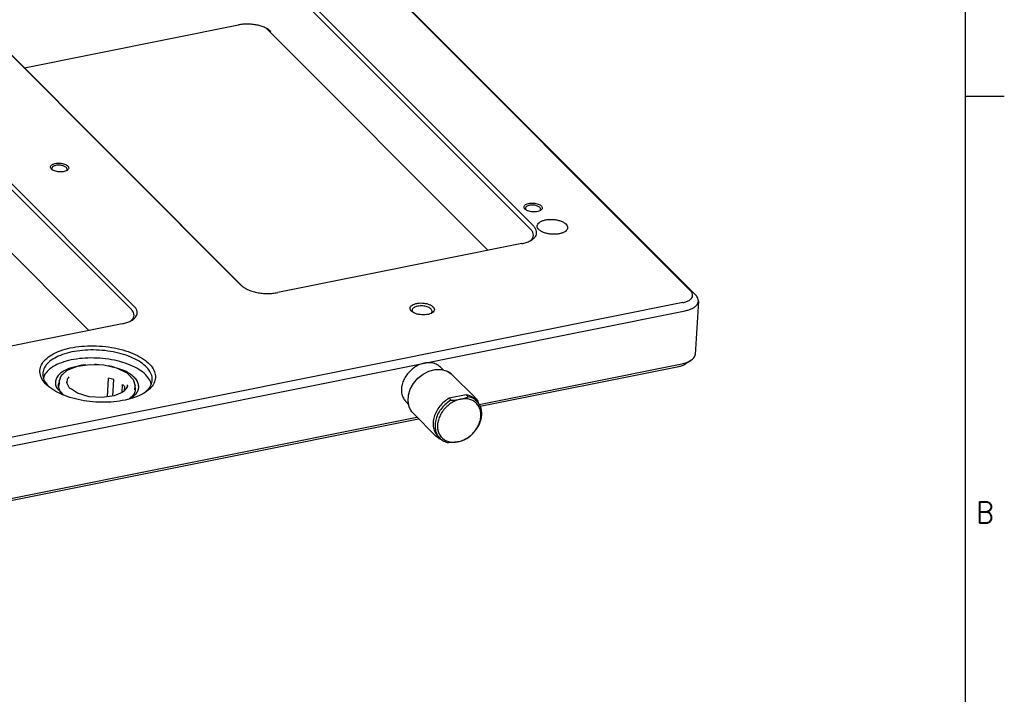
# Model space of a CAD drawing. Header units: inches. Extents: x 155 to 996, y 103 to 697.
# Tile 79 of 81: x 834 to 996, y 302 to 413. Entities that reach past the tile are written whole.
import ezdxf

# ---------------------------------------------------------------- set-up
doc = ezdxf.new("R2010")
doc.units = ezdxf.units.IN
doc.layers.add('1', color=7, linetype='Continuous')
doc.styles.add('CONVERTER_15', font='txt.shx', dxfattribs={"width": 0.9})

# ---------------------------------------------------------------- blocks, each defined once
blk = doc.blocks.new('E8021-24140', base_point=(199.01, 250.26))
at = {"color": 7, "linetype": 'Continuous'}
for p, q in [((732.97, 579.71), (944.08, 368.4)), ((944.92, 367.7), (733.81, 579.01)), ((875.82, 420.55), (917.85, 378.49)), ((918.32, 379.02), (876.3, 421.08)), ((834.75, 405.01), (869.86, 412.05)), ((870.28, 369.38), (828.25, 411.44)), ((828.67, 411.09), (870.67, 369.05)), ((874.45, 411.5), (910.85, 375.07)), ((810.29, 407.41), (852.31, 365.35)), ((852.78, 365.87), (810.76, 407.93)), ((808.92, 398.35), (845.32, 361.92)), ((839.36, 388.25), (839.35, 388.26)), ((841.62, 388.11), (841.62, 388.11)), ((917.07, 381.7), (917.06, 381.71)), ((919.33, 381.56), (919.32, 381.56)), ((917.78, 376.67), (917.75, 376.65)), ((916.35, 376.17), (876.32, 368.14)), ((945.35, 366.74), (944.81, 358.01)), ((942.77, 366.5), (416.09, 260.85)), ((416.49, 259.53), (943.17, 365.17)), ((898.49, 364.94), (898.36, 365.17)), ((852.24, 363.52), (852.22, 363.5)), ((901.57, 364.83), (901.44, 364.72)), ((850.82, 363.03), (810.79, 355)), ((843.34, 356.03), (842.02, 355.69)), ((844.14, 356.24), (843.55, 356.09)), ((844.85, 356.28), (844.14, 356.24)), ((846.61, 356.36), (846.24, 356.34)), ((846.97, 356.31), (846.61, 356.36)), ((849.08, 356.03), (848.5, 356.11)), ((849.58, 355.86), (849.08, 356.03)), ((851.23, 355.3), (850.08, 355.69)), ((909.37, 349.77), (942.63, 356.44)), ((909.54, 349.49), (942.13, 356.02)), ((944.08, 356.98), (943.21, 356.43)), ((838.12, 354.78), (837.87, 354.14)), ((840.11, 352.4), (841.13, 351.38)), ((840.43, 353.33), (840.33, 353.15)), ((852.95, 352.61), (852.91, 352.68)), ((855.53, 353.12), (855.46, 353.53)), ((840.56, 352.01), (841.23, 351.34)), ((851.78, 350.64), (852.17, 350.79)), ((851.92, 350.7), (852.76, 351.49)), ((787.2, 325.26), (899.17, 347.72)), ((787.37, 324.98), (899.43, 347.46))]:
    blk.add_line(p, q, dxfattribs=at)
for points, knots in [([(875.23, 410.95), (875.09, 411.07), (874.8, 411.32), (874.25, 411.61), (873.61, 411.86), (872.9, 412.04), (872.14, 412.15), (871.36, 412.2), (870.6, 412.17), (870.1, 412.09), (869.86, 412.05)], [0, 0, 0, 0, 0.542365, 1.162464, 1.851045, 2.592249, 3.366058, 4.150163, 4.921564, 5.658113, 5.658113, 5.658113, 5.658113]), ([(842.02, 388.56), (842.01, 388.64), (841.98, 388.8), (841.79, 389), (841.52, 389.16), (841.17, 389.29), (840.77, 389.37), (840.35, 389.4), (839.95, 389.37), (839.59, 389.28), (839.29, 389.15), (839.09, 388.97), (839, 388.75), (839.06, 388.52), (839.24, 388.32), (839.52, 388.15), (839.87, 388.02), (840.26, 387.94), (840.68, 387.92), (841.09, 387.95), (841.45, 388.03), (841.74, 388.16), (841.96, 388.34), (842, 388.49), (842.02, 388.56)], [0, 0, 0, 0, 0.21365, 0.472278, 0.792635, 1.168824, 1.582602, 2.009546, 2.423324, 2.799514, 3.11987, 3.378498, 3.592148, 3.805799, 4.064427, 4.384783, 4.760973, 5.17475, 5.601695, 6.015473, 6.391662, 6.712019, 6.970646, 7.184297, 7.184297, 7.184297, 7.184297]), ([(839.87, 388.99), (839.79, 388.97), (839.64, 388.93), (839.45, 388.83), (839.32, 388.7), (839.25, 388.55), (839.26, 388.39), (839.32, 388.31), (839.35, 388.26)], [0, 0, 0, 0, 0.247688, 0.460919, 0.638598, 0.789416, 0.934183, 1.097286, 1.097286, 1.097286, 1.097286]), ([(841.62, 388.11), (841.66, 388.16), (841.74, 388.24), (841.77, 388.41), (841.7, 388.58), (841.56, 388.73), (841.35, 388.85), (841.09, 388.95), (840.8, 389.02), (840.48, 389.05), (840.17, 389.05), (839.97, 389.01), (839.87, 388.99)], [0, 0, 0, 0, 0.177106, 0.333078, 0.498566, 0.697947, 0.939256, 1.218614, 1.525316, 1.844942, 2.161538, 2.459502, 2.459502, 2.459502, 2.459502]), ([(919.72, 382.01), (919.71, 382.08), (919.69, 382.24), (919.5, 382.44), (919.23, 382.61), (918.88, 382.74), (918.48, 382.82), (918.06, 382.84), (917.65, 382.81), (917.29, 382.73), (917, 382.6), (916.79, 382.42), (916.7, 382.2), (916.77, 381.96), (916.95, 381.76), (917.22, 381.6), (917.57, 381.47), (917.97, 381.39), (918.39, 381.36), (918.79, 381.39), (919.16, 381.48), (919.45, 381.61), (919.66, 381.78), (919.7, 381.94), (919.72, 382.01)], [0, 0, 0, 0, 0.21365, 0.472278, 0.792635, 1.168824, 1.582602, 2.009546, 2.423324, 2.799514, 3.11987, 3.378498, 3.592148, 3.805799, 4.064427, 4.384783, 4.760973, 5.17475, 5.601695, 6.015473, 6.391662, 6.712019, 6.970646, 7.184297, 7.184297, 7.184297, 7.184297]), ([(917.58, 382.44), (917.5, 382.42), (917.35, 382.37), (917.16, 382.27), (917.02, 382.15), (916.96, 382), (916.97, 381.84), (917.02, 381.75), (917.06, 381.71)], [0, 0, 0, 0, 0.247682, 0.460909, 0.638584, 0.789399, 0.934165, 1.097266, 1.097266, 1.097266, 1.097266]), ([(919.33, 381.56), (919.37, 381.6), (919.44, 381.69), (919.47, 381.86), (919.41, 382.03), (919.26, 382.17), (919.06, 382.3), (918.8, 382.4), (918.5, 382.47), (918.19, 382.5), (917.88, 382.49), (917.67, 382.46), (917.58, 382.44)], [0, 0, 0, 0, 0.177112, 0.333087, 0.498576, 0.697959, 0.939272, 1.218635, 1.525342, 1.844974, 2.161575, 2.459543, 2.459543, 2.459543, 2.459543]), ([(923.89, 378.77), (923.88, 378.88), (923.85, 379.12), (923.58, 379.43), (923.2, 379.7), (922.69, 379.92), (922.11, 380.07), (921.47, 380.15), (920.83, 380.15), (920.23, 380.07), (919.71, 379.92), (919.29, 379.7), (919, 379.42), (918.87, 379.08), (918.95, 378.73), (919.21, 378.42), (919.6, 378.15), (920.1, 377.93), (920.69, 377.78), (921.32, 377.7), (921.96, 377.7), (922.56, 377.78), (923.09, 377.94), (923.51, 378.15), (923.81, 378.43), (923.87, 378.67), (923.89, 378.77)], [0, 0, 0, 0, 0.324979, 0.709403, 1.179321, 1.731737, 2.346721, 2.995084, 3.643448, 4.258432, 4.810848, 5.280766, 5.66519, 5.990169, 6.315148, 6.699572, 7.16949, 7.721906, 8.33689, 8.985253, 9.633617, 10.248601, 10.801017, 11.270935, 11.655359, 11.980338, 11.980338, 11.980338, 11.980338]), ([(916.35, 376.17), (916.6, 376.23), (917.08, 376.34), (917.71, 376.6), (918.23, 376.93), (918.6, 377.3), (918.8, 377.73), (918.82, 378.19), (918.65, 378.64), (918.43, 378.89), (918.32, 379.02)], [0, 0, 0, 0, 0.767278, 1.456009, 2.056777, 2.572237, 3.022991, 3.450634, 3.906584, 4.43042, 4.43042, 4.43042, 4.43042]), ([(917.78, 376.67), (917.91, 376.8), (918.17, 377.04), (918.32, 377.55), (918.21, 378.08), (917.97, 378.35), (917.85, 378.49)], [0, 0, 0, 0, 0.5591, 1.041851, 1.52884, 2.09801, 2.09801, 2.09801, 2.09801]), ([(870.28, 369.38), (870.43, 369.25), (870.76, 368.96), (871.38, 368.64), (872.1, 368.36), (872.9, 368.15), (873.75, 368.02), (874.63, 367.98), (875.49, 368), (876.05, 368.1), (876.32, 368.14)], [0, 0, 0, 0, 0.610161, 1.307771, 2.082426, 2.91628, 3.786815, 4.668934, 5.536759, 6.365377, 6.365377, 6.365377, 6.365377]), ([(942.77, 366.5), (942.99, 366.55), (943.39, 366.65), (943.91, 366.91), (944.27, 367.24), (944.44, 367.64), (944.37, 368.07), (944.18, 368.28), (944.08, 368.4)], [0, 0, 0, 0, 0.670461, 1.243339, 1.712803, 2.106536, 2.493305, 2.946677, 2.946677, 2.946677, 2.946677]), ([(943.17, 365.17), (943.38, 365.22), (943.76, 365.31), (944.29, 365.52), (944.73, 365.76), (945.06, 366.06), (945.29, 366.38), (945.33, 366.63), (945.35, 366.74)], [0, 0, 0, 0, 0.622005, 1.187364, 1.688914, 2.1262, 2.508581, 2.858159, 2.858159, 2.858159, 2.858159]), ([(945.35, 366.74), (945.33, 366.91), (945.3, 367.28), (945.05, 367.55), (944.92, 367.7)], [0, 0, 0, 0, 0.496762, 1.078052, 1.078052, 1.078052, 1.078052]), ([(850.82, 363.03), (851.07, 363.08), (851.54, 363.19), (852.18, 363.46), (852.69, 363.78), (853.06, 364.16), (853.27, 364.59), (853.29, 365.04), (853.12, 365.49), (852.9, 365.74), (852.78, 365.87)], [0, 0, 0, 0, 0.767278, 1.456009, 2.056777, 2.572237, 3.022991, 3.450634, 3.906584, 4.43042, 4.43042, 4.43042, 4.43042]), ([(852.24, 363.52), (852.38, 363.65), (852.63, 363.9), (852.79, 364.41), (852.67, 364.93), (852.44, 365.2), (852.31, 365.35)], [0, 0, 0, 0, 0.559102, 1.041855, 1.528844, 2.098015, 2.098015, 2.098015, 2.098015]), ([(898.03, 365.58), (898.04, 365.49), (898.07, 365.27), (898.33, 365.01), (898.69, 364.78), (899.16, 364.61), (899.69, 364.51), (900.25, 364.47), (900.79, 364.51), (901.27, 364.62), (901.66, 364.8), (901.93, 365.04), (902.05, 365.33), (901.97, 365.65), (901.73, 365.91), (901.36, 366.13), (900.9, 366.31), (900.36, 366.41), (899.81, 366.45), (899.27, 366.41), (898.78, 366.29), (898.4, 366.12), (898.11, 365.88), (898.05, 365.68), (898.03, 365.58)], [0, 0, 0, 0, 0.284867, 0.629704, 1.056846, 1.558432, 2.110136, 2.679395, 3.231099, 3.732685, 4.159827, 4.504664, 4.789531, 5.074398, 5.419236, 5.846377, 6.347964, 6.899667, 7.468926, 8.020631, 8.522216, 8.949358, 9.294195, 9.579063, 9.579063, 9.579063, 9.579063]), ([(899.88, 365.96), (899.74, 365.95), (899.47, 365.95), (899.09, 365.87), (898.77, 365.75), (898.52, 365.59), (898.37, 365.39), (898.36, 365.24), (898.36, 365.17)], [0, 0, 0, 0, 0.42137, 0.812219, 1.155347, 1.441458, 1.675433, 1.884376, 1.884376, 1.884376, 1.884376]), ([(901.57, 364.83), (901.61, 364.89), (901.67, 365.01), (901.64, 365.23), (901.51, 365.43), (901.29, 365.61), (901, 365.75), (900.66, 365.87), (900.28, 365.94), (900.01, 365.95), (899.88, 365.96)], [0, 0, 0, 0, 0.203868, 0.401891, 0.628604, 0.902905, 1.227111, 1.593104, 1.986746, 2.390673, 2.390673, 2.390673, 2.390673]), ([(856.26, 354.19), (856.24, 354.52), (856.19, 355.23), (855.55, 356.2), (854.59, 357.09), (853.29, 357.87), (851.73, 358.52), (849.95, 359.01), (848.05, 359.32), (846.08, 359.44), (844.15, 359.37), (842.33, 359.1), (840.69, 358.65), (839.31, 358.03), (838.24, 357.27), (837.52, 356.38), (837.22, 355.37), (837.4, 354.33), (838, 353.36), (838.97, 352.47), (840.26, 351.69), (841.83, 351.04), (843.6, 350.55), (845.51, 350.23), (847.48, 350.11), (849.41, 350.19), (851.23, 350.46), (852.86, 350.91), (854.25, 351.53), (855.31, 352.29), (856.06, 353.18), (856.2, 353.87), (856.26, 354.19)], [0, 0, 0, 0, 0.979586, 2.081758, 3.378312, 4.887539, 6.590993, 8.447096, 10.400019, 12.38606, 14.338983, 16.195086, 17.89854, 19.407767, 20.704321, 21.806494, 22.786079, 23.765665, 24.867838, 26.164392, 27.673619, 29.377072, 31.233176, 33.186099, 35.172139, 37.125063, 38.981166, 40.684619, 42.193846, 43.4904, 44.592573, 45.572159, 45.572159, 45.572159, 45.572159]), ([(854.49, 351.75), (854.77, 352), (855.29, 352.45), (855.74, 353.37), (855.77, 354.34), (855.37, 355.29), (854.61, 356.15), (853.53, 356.94), (852.18, 357.61), (850.6, 358.14), (848.86, 358.52), (847.04, 358.73), (845.2, 358.75), (843.42, 358.59), (841.79, 358.25), (840.36, 357.76), (839.19, 357.12), (838.33, 356.35), (837.81, 355.46), (837.71, 354.49), (838.04, 353.53), (838.5, 353.01), (838.75, 352.74)], [0, 0, 0, 0, 1.103877, 2.059333, 2.962491, 3.933786, 5.06268, 6.386519, 7.902043, 9.579813, 11.373981, 13.228885, 15.084214, 16.879624, 18.559356, 20.077384, 21.403986, 22.535447, 23.508439, 24.41173, 25.365689, 26.467081, 26.467081, 26.467081, 26.467081]), ([(847.14, 357.37), (846.49, 357.4), (845.21, 357.45), (843.34, 357.28), (841.63, 356.93), (840.15, 356.39), (838.93, 355.72), (838.38, 355.08), (838.12, 354.78)], [0, 0, 0, 0, 1.953976, 3.844834, 5.607505, 7.188888, 8.556451, 9.711243, 9.711243, 9.711243, 9.711243]), ([(855.46, 353.53), (855.27, 353.85), (854.86, 354.56), (853.81, 355.4), (852.47, 356.14), (850.85, 356.74), (849.05, 357.18), (847.79, 357.31), (847.14, 357.37)], [0, 0, 0, 0, 1.115667, 2.438071, 3.977361, 5.706632, 7.576204, 9.522883, 9.522883, 9.522883, 9.522883]), ([(944.08, 356.98), (944.18, 357.05), (944.38, 357.19), (944.61, 357.45), (944.77, 357.72), (944.8, 357.92), (944.81, 358.01)], [0, 0, 0, 0, 0.380199, 0.719051, 1.02477, 1.311663, 1.311663, 1.311663, 1.311663]), ([(842.02, 355.69), (841.73, 355.56), (841.19, 355.32), (840.53, 354.82), (840.06, 354.27), (839.82, 353.64), (839.82, 352.99), (840.01, 352.6), (840.11, 352.4)], [0, 0, 0, 0, 0.939529, 1.759369, 2.469321, 3.10265, 3.716862, 4.376942, 4.376942, 4.376942, 4.376942]), ([(942.13, 356.02), (942.33, 356.07), (942.71, 356.16), (943.05, 356.34), (943.21, 356.43)], [0, 0, 0, 0, 0.620975, 1.160242, 1.160242, 1.160242, 1.160242]), ([(942.63, 356.44), (942.9, 356.5), (943.41, 356.62), (943.87, 356.87), (944.08, 356.98)], [0, 0, 0, 0, 0.827944, 1.546951, 1.546951, 1.546951, 1.546951]), ([(852.17, 350.79), (852.4, 350.95), (852.82, 351.24), (853.29, 351.8), (853.53, 352.42), (853.51, 353.07), (853.25, 353.71), (852.76, 354.3), (852.07, 354.85), (851.52, 355.14), (851.23, 355.3)], [0, 0, 0, 0, 0.819843, 1.529799, 2.16313, 2.777344, 3.437426, 4.191458, 5.062023, 6.05101, 6.05101, 6.05101, 6.05101]), ([(840.33, 353.15), (840.31, 352.96), (840.29, 352.56), (840.47, 352.2), (840.56, 352.01)], [0, 0, 0, 0, 0.569384, 1.181288, 1.181288, 1.181288, 1.181288]), ([(852.76, 351.49), (852.85, 351.67), (853.02, 352.03), (852.97, 352.42), (852.95, 352.61)], [0, 0, 0, 0, 0.587101, 1.15648, 1.15648, 1.15648, 1.15648])]:
    blk.add_open_spline(points, degree=3, knots=knots, dxfattribs=at)
blk = doc.blocks.new('1410-1581_05', base_point=(897.7, 343.97))
at = {"color": 7, "linetype": 'Continuous'}
for p, q in [((901.14, 355.26), (902.14, 355.53)), ((902.14, 355.53), (903.13, 355.54)), ((903.13, 355.54), (903.98, 355.32)), ((898.59, 353.25), (899.31, 354.09)), ((899.31, 354.09), (900.18, 354.78)), ((900.18, 354.78), (901.14, 355.26)), ((903.98, 355.32), (904.03, 355.3)), ((904.03, 355.3), (904.12, 355.26)), ((904.12, 355.26), (904.54, 355)), ((904.54, 355), (904.8, 354.81)), ((904.8, 354.81), (904.91, 354.71)), ((904.91, 354.71), (908.69, 350.93)), ((897.76, 351.3), (898.07, 352.3)), ((898.07, 352.3), (898.59, 353.25)), ((897.7, 350.31), (897.76, 351.3)), ((908.69, 350.93), (908.77, 350.84)), ((908.77, 350.84), (908.88, 350.7)), ((908.88, 350.7), (909.15, 350.31)), ((897.88, 349.4), (897.7, 350.31)), ((897.88, 349.38), (897.88, 349.4)), ((897.89, 349.37), (897.88, 349.38)), ((898.16, 348.86), (897.89, 349.37)), ((909.15, 350.31), (909.18, 350.25)), ((909.18, 350.25), (909.33, 349.84)), ((898.33, 348.59), (898.16, 348.86)), ((898.42, 348.48), (898.33, 348.59)), ((898.48, 348.43), (898.42, 348.48)), ((898.54, 348.35), (898.48, 348.43)), ((902.32, 344.56), (898.54, 348.35)), ((902.79, 344.19), (902.32, 344.56)), ((902.82, 344.17), (902.79, 344.19)), ((903.28, 343.97), (902.82, 344.17))]:
    blk.add_line(p, q, dxfattribs=at)
for points, knots in [([(904.81, 354.81), (904.74, 354.86), (904.62, 354.97), (904.48, 355.06), (904.41, 355.11)], [0, 0, 0, 0, 0.2483132, 0.4979943, 0.4979943, 0.4979943, 0.4979943]), ([(908.69, 350.93), (908.67, 350.94), (908.64, 350.97), (908.61, 351), (908.59, 351.02)], [0, 0, 0, 0, 0.0684243, 0.1368674, 0.1368674, 0.1368674, 0.1368674]), ([(898.34, 348.58), (898.36, 348.56), (898.39, 348.52), (898.42, 348.48), (898.44, 348.46)], [0, 0, 0, 0, 0.0776135, 0.1551501, 0.1551501, 0.1551501, 0.1551501])]:
    blk.add_open_spline(points, degree=3, knots=knots, dxfattribs=at)
blk = doc.blocks.new('E2812-23753_05', base_point=(901.76, 343.52))
at = {"color": 7, "linetype": 'Continuous'}
for p, q in [((907.26, 351.38), (904.46, 350.82)), ((904.77, 350.5), (904.46, 350.82)), ((905.95, 350.58), (906.31, 350.65)), ((906.31, 350.65), (906.66, 350.73)), ((906.66, 350.73), (906.99, 350.83)), ((906.99, 350.83), (907.3, 350.94)), ((907.58, 351.06), (907.26, 351.38)), ((907.3, 350.94), (907.33, 350.95)), ((907.33, 350.95), (907.58, 351.06)), ((908.69, 350.65), (909, 350.33)), ((904.77, 350.5), (905.13, 350.51)), ((905.13, 350.51), (905.17, 350.51)), ((905.17, 350.51), (905.56, 350.54)), ((905.56, 350.54), (905.95, 350.58)), ((902.92, 344.25), (902.6, 344.57)), ((904.74, 343.53), (904.34, 343.52)), ((905.13, 343.56), (904.74, 343.53)), ((905.32, 343.58), (905.13, 343.56)), ((905.52, 343.6), (905.32, 343.58)), ((905.88, 343.66), (905.52, 343.6)), ((906.23, 343.74), (905.88, 343.66)), ((906.4, 343.79), (906.23, 343.74)), ((906.56, 343.84), (906.4, 343.79)), ((906.87, 343.96), (906.56, 343.84)), ((907.15, 344.08), (906.87, 343.96))]:
    blk.add_line(p, q, dxfattribs=at)
for points, knots in [([(904.46, 350.82), (904.17, 350.63), (903.6, 350.26), (902.89, 349.52), (902.33, 348.68), (901.96, 347.78), (901.78, 346.87), (901.83, 345.99), (902.09, 345.19), (902.43, 344.77), (902.6, 344.57)], [0, 0, 0, 0, 1.013847, 2.037631, 3.047676, 4.022512, 4.946686, 5.814489, 6.632926, 7.422216, 7.422216, 7.422216, 7.422216]), ([(906.31, 350.65), (906.04, 350.58), (905.49, 350.43), (904.73, 350.01), (904.03, 349.46), (903.43, 348.79), (902.97, 348.05), (902.65, 347.26), (902.51, 346.46), (902.55, 345.69), (902.76, 344.99), (903.15, 344.4), (903.7, 343.95), (904.36, 343.67), (905.11, 343.55), (905.62, 343.63), (905.88, 343.66)], [0, 0, 0, 0, 0.83449, 1.704771, 2.596176, 3.490962, 4.370912, 5.219928, 6.026638, 6.786931, 7.505979, 8.198667, 8.886982, 9.594164, 10.338202, 11.12791, 11.12791, 11.12791, 11.12791]), ([(905.88, 343.66), (906.15, 343.73), (906.7, 343.88), (907.47, 344.3), (908.17, 344.85), (908.76, 345.52), (909.23, 346.26), (909.54, 347.05), (909.68, 347.85), (909.65, 348.62), (909.43, 349.32), (909.04, 349.91), (908.5, 350.36), (907.83, 350.64), (907.08, 350.76), (906.57, 350.68), (906.31, 350.65)], [0, 0, 0, 0, 0.83449, 1.704771, 2.596176, 3.490962, 4.370912, 5.219928, 6.026638, 6.786931, 7.505979, 8.198667, 8.886982, 9.594164, 10.338202, 11.12791, 11.12791, 11.12791, 11.12791]), ([(908.69, 350.65), (908.48, 350.82), (908.06, 351.17), (907.53, 351.31), (907.26, 351.38)], [0, 0, 0, 0, 0.794862, 1.619459, 1.619459, 1.619459, 1.619459]), ([(909, 350.33), (908.8, 350.5), (908.38, 350.86), (907.85, 350.99), (907.58, 351.06)], [0, 0, 0, 0, 0.794861, 1.619457, 1.619457, 1.619457, 1.619457]), ([(904.77, 350.5), (904.49, 350.32), (903.92, 349.94), (903.21, 349.2), (902.65, 348.37), (902.27, 347.47), (902.1, 346.55), (902.15, 345.68), (902.4, 344.87), (902.75, 344.46), (902.92, 344.25)], [0, 0, 0, 0, 1.013847, 2.03763, 3.047675, 4.02251, 4.946685, 5.814488, 6.632924, 7.422214, 7.422214, 7.422214, 7.422214]), ([(907.15, 344.08), (907.43, 344.27), (908, 344.64), (908.71, 345.38), (909.27, 346.22), (909.65, 347.12), (909.82, 348.03), (909.77, 348.91), (909.52, 349.71), (909.17, 350.13), (909, 350.33)], [0, 0, 0, 0, 1.013848, 2.037632, 3.047677, 4.022514, 4.946688, 5.814492, 6.632929, 7.422219, 7.422219, 7.422219, 7.422219]), ([(902.92, 344.25), (903.12, 344.08), (903.54, 343.73), (904.07, 343.59), (904.34, 343.52)], [0, 0, 0, 0, 0.794864, 1.619462, 1.619462, 1.619462, 1.619462])]:
    blk.add_open_spline(points, degree=3, knots=knots, dxfattribs=at)
blk = doc.blocks.new('E6978-24791_05', base_point=(896.58, 349.8))
at = {"color": 7, "linetype": 'Continuous'}
for p, q in [((903.01, 355.9), (903.46, 355.46)), ((897.35, 350.25), (897.8, 349.8))]:
    blk.add_line(p, q, dxfattribs=at)
for points, knots in [([(900.4, 356.57), (900.12, 356.5), (899.56, 356.35), (898.78, 355.91), (898.07, 355.35), (897.47, 354.66), (897.01, 353.9), (896.71, 353.09), (896.59, 352.28), (896.65, 351.51), (896.89, 350.8), (897.2, 350.43), (897.35, 350.25)], [0, 0, 0, 0, 0.850113, 1.737097, 2.645345, 3.556047, 4.450038, 5.310632, 6.126488, 6.894347, 7.621109, 8.323933, 8.323933, 8.323933, 8.323933]), ([(903.01, 355.9), (902.84, 356.05), (902.5, 356.34), (901.85, 356.58), (901.13, 356.68), (900.65, 356.61), (900.4, 356.57)], [0, 0, 0, 0, 0.658346, 1.336546, 2.04945, 2.804125, 2.804125, 2.804125, 2.804125])]:
    blk.add_open_spline(points, degree=3, knots=knots, dxfattribs=at)
blk = doc.blocks.new('6960-0041_01', base_point=(840.4, 350.91))
at = {"color": 7, "linetype": 'Continuous'}
for p, q in [((841.75, 355.41), (843.02, 355.9)), ((843.02, 355.9), (843.44, 356.07)), ((843.44, 356.07), (845.52, 356.37)), ((845.52, 356.37), (847.76, 356.28)), ((847.76, 356.28), (849.85, 355.8)), ((849.85, 355.8), (851.55, 354.99)), ((840.44, 353.59), (840.63, 353.99)), ((840.63, 353.99), (840.71, 354.38)), ((840.71, 354.38), (841.02, 354.69)), ((841.02, 354.69), (841.7, 355.36)), ((841.7, 355.36), (841.73, 355.39)), ((841.73, 355.39), (841.75, 355.41)), ((848.38, 351.03), (848.57, 354.12)), ((849.42, 353.86), (848.57, 354.12)), ((849.25, 351.15), (849.42, 353.86)), ((851.55, 354.99), (851.82, 354.73)), ((851.82, 354.73), (852.62, 353.9)), ((852.62, 353.9), (852.92, 352.82)), ((840.44, 353.59), (840.4, 352.81)), ((841.68, 353.35), (841.69, 353.38)), ((841.7, 353.33), (841.68, 353.35)), ((841.69, 353.38), (841.73, 353.45)), ((841.87, 353.02), (841.7, 353.33)), ((841.71, 353.47), (841.74, 353.51)), ((841.72, 353.46), (841.71, 353.47)), ((841.73, 353.45), (841.72, 353.46)), ((842.17, 352.47), (841.87, 353.02)), ((842.25, 352.42), (842.17, 352.47)), ((842.48, 352.28), (842.25, 352.42)), ((843.14, 351.84), (842.48, 352.28)), ((850.78, 351.77), (850.86, 353.06)), ((851.64, 352.65), (851.06, 351.97)), ((851.19, 352.11), (851.22, 352.69)), ((851.66, 352.9), (851.64, 352.65)), ((852.88, 352.21), (852.92, 352.82)), ((843.47, 351.62), (843.14, 351.84)), ((845.36, 351.06), (843.47, 351.62)), ((847.5, 350.91), (845.36, 351.06)), ((849.49, 351.19), (847.5, 350.91)), ((850.78, 351.77), (849.49, 351.19)), ((850.95, 351.84), (850.78, 351.77)), ((850.97, 351.85), (850.95, 351.84)), ((851.06, 351.97), (850.97, 351.85))]:
    blk.add_line(p, q, dxfattribs=at)
for points, knots in [([(842.02, 354.3), (841.91, 354.14), (841.7, 353.85), (841.7, 353.49), (841.7, 353.31)], [0, 0, 0, 0, 0.548452, 1.055497, 1.055497, 1.055497, 1.055497]), ([(840.44, 353.59), (840.44, 353.52), (840.44, 353.39), (840.46, 353.26), (840.47, 353.19)], [0, 0, 0, 0, 0.1996602, 0.402097, 0.402097, 0.402097, 0.402097]), ([(851.22, 352.69), (851.17, 352.76), (851.06, 352.88), (850.93, 353), (850.86, 353.06)], [0, 0, 0, 0, 0.2488516, 0.5137925, 0.5137925, 0.5137925, 0.5137925]), ([(851.61, 352.59), (851.63, 352.67), (851.67, 352.81), (851.67, 352.95), (851.67, 353.03)], [0, 0, 0, 0, 0.2198251, 0.4372947, 0.4372947, 0.4372947, 0.4372947])]:
    blk.add_open_spline(points, degree=3, knots=knots, dxfattribs=at)
blk = doc.blocks.new('E8021-64140', base_point=(199.01, 250.26))
for name, p in [('E8021-24140', (199.01, 250.26)), ('6960-0041_01', (840.4, 350.91)), ('E6978-24791_05', (896.58, 349.8)), ('1410-1581_05', (897.7, 343.97)), ('E2812-23753_05', (901.76, 343.52))]:
    blk.add_blockref(name, p)
blk = doc.blocks.new('E8021-96540__50', base_point=(199.01, 250.26))
blk.add_blockref('E8021-64140', (199.01, 250.26))
blk = doc.blocks.new('Gen1', base_point=(572.3, 417.2))
blk.add_blockref('E8021-96540__50', (199.01, 250.26))
blk = doc.blocks.new('Drawing_Grid_Zones__53', base_point=(160.89, 109.68))
at = {"layer": '1', "color": 4, "linetype": 'Continuous'}
blk.add_line((995.54, 400.33), (989.19, 400.33), dxfattribs=at)
at = {"layer": '1', "color": 4, "insert": (992.37, 332.07), "char_height": 3.5, "attachment_point": 5, "line_spacing_factor": 1.080432, "style": 'CONVERTER_15'}
blk.add_mtext('B', dxfattribs=at)
blk = doc.blocks.new('A1_Size_Advantest_Frame__54', base_point=(160.89, 109.68))
at = {"layer": '1', "color": 7, "linetype": 'Continuous'}
blk.add_line((989.19, 112.68), (989.19, 687.98), dxfattribs=at)
at = {"layer": '1'}
blk.add_blockref('Drawing_Grid_Zones__53', (160.89, 109.68), dxfattribs=at)

msp = doc.modelspace()

# ---------------------------------------------------------------- block references
for name, p in [('A1_Size_Advantest_Frame__54', (160.89, 109.68)), ('Gen1', (572.3, 417.2))]:
    msp.add_blockref(name, p)

doc.saveas('drawing.dxf')
